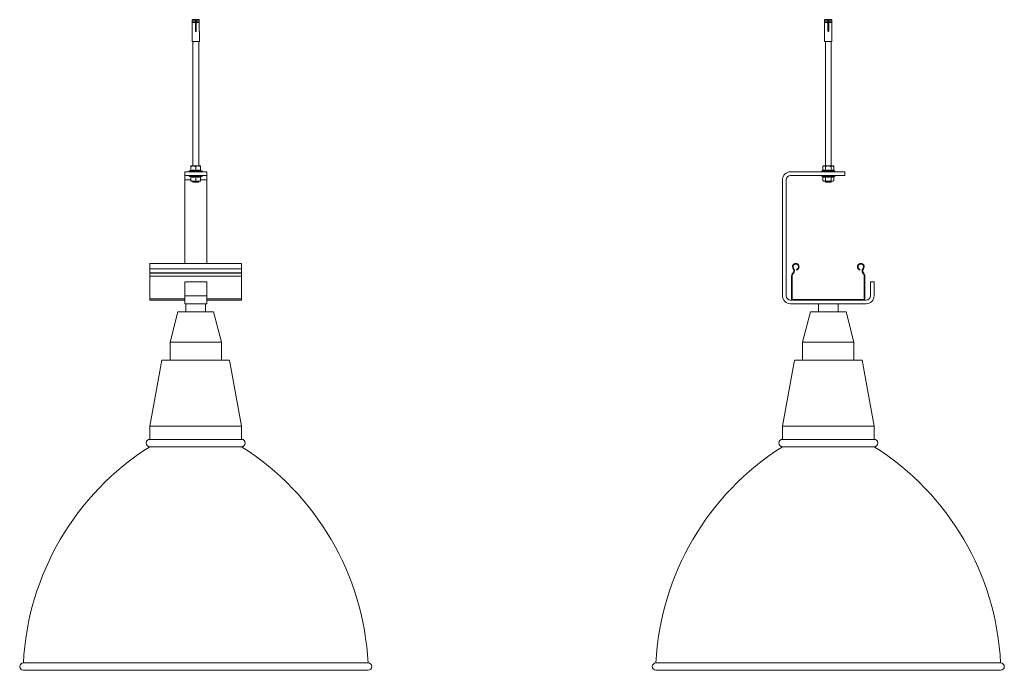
# Model space of a CAD drawing. Header units: millimetres. Extents: x 350 to 1728, y -323 to 1748.
# Tile 3 of 3: x 385 to 1728, y 860 to 1748. Entities that reach past the tile are written whole.
import ezdxf

# ---------------------------------------------------------------- set-up
doc = ezdxf.new("R2010")
doc.units = ezdxf.units.MM

msp = doc.modelspace()

# ---------------------------------------------------------------- linework, layer by layer
at = {"color": 7, "linetype": 'Continuous', "lineweight": 15}
for p, q in [((624.7, 1747.2), (620.2, 1747.2)), ((620.2, 1747.2), (620.2, 1744.7)), ((620.7, 1747.7), (624.7, 1747.7)), ((624.7, 1744.7), (624.7, 1747.2)), ((625.7, 1747.7), (629.6, 1747.7)), ((630.1, 1747.2), (625.7, 1747.2)), ((625.7, 1747.2), (625.7, 1744.7)), ((630.1, 1744.7), (630.1, 1747.2)), ((1487.2, 1747.2), (1482.7, 1747.2)), ((1482.7, 1747.2), (1482.7, 1744.7)), ((1483.2, 1747.7), (1487.2, 1747.7)), ((1487.2, 1744.7), (1487.2, 1747.2)), ((1488.2, 1747.7), (1492.2, 1747.7)), ((1492.7, 1747.2), (1488.2, 1747.2)), ((1488.2, 1747.2), (1488.2, 1744.7)), ((1492.7, 1744.7), (1492.7, 1747.2)), ((620.2, 1744.7), (624.7, 1744.7)), ((620.2, 1743.6), (620.2, 1732.2)), ((624.7, 1743.6), (620.2, 1743.6)), ((624.7, 1744.7), (620.3, 1744.7)), ((620.3, 1743.7), (624.7, 1743.7)), ((620.5, 1744.4), (624.7, 1744.4)), ((620.5, 1743.9), (620.5, 1744.4)), ((620.5, 1743.9), (624.7, 1743.9)), ((624.7, 1744.4), (624.7, 1743.9)), ((624.7, 1732.2), (624.7, 1743.6)), ((624.7, 1733.2), (625.7, 1733.2)), ((625.7, 1744.7), (630.1, 1744.7)), ((630.1, 1744.7), (625.7, 1744.7)), ((625.7, 1744.4), (629.9, 1744.4)), ((625.7, 1743.9), (625.7, 1744.4)), ((625.7, 1743.9), (629.9, 1743.9)), ((625.7, 1743.7), (630.1, 1743.7)), ((630.1, 1743.6), (625.7, 1743.6)), ((625.7, 1743.6), (625.7, 1732.2)), ((629.9, 1744.4), (629.9, 1743.9)), ((630.1, 1732.2), (630.1, 1743.6)), ((1482.7, 1744.7), (1487.2, 1744.7)), ((1482.7, 1743.6), (1482.7, 1732.2)), ((1487.2, 1743.6), (1482.7, 1743.6)), ((1487.2, 1744.7), (1482.8, 1744.7)), ((1482.8, 1743.7), (1487.2, 1743.7)), ((1483, 1744.4), (1487.2, 1744.4)), ((1483, 1743.9), (1483, 1744.4)), ((1483, 1743.9), (1487.2, 1743.9)), ((1487.2, 1744.4), (1487.2, 1743.9)), ((1487.2, 1732.2), (1487.2, 1743.6)), ((1487.2, 1733.2), (1488.2, 1733.2)), ((1488.2, 1744.7), (1492.7, 1744.7)), ((1492.6, 1744.7), (1488.2, 1744.7)), ((1488.2, 1744.4), (1492.4, 1744.4)), ((1488.2, 1743.9), (1488.2, 1744.4)), ((1488.2, 1743.9), (1492.4, 1743.9)), ((1488.2, 1743.7), (1492.6, 1743.7)), ((1492.7, 1743.6), (1488.2, 1743.6)), ((1488.2, 1743.6), (1488.2, 1732.2)), ((1492.4, 1744.4), (1492.4, 1743.9)), ((1492.7, 1732.2), (1492.7, 1743.6)), ((620.2, 1731.7), (620.2, 1717.8)), ((630.2, 1717.8), (630.2, 1731.7)), ((1482.7, 1731.7), (1482.7, 1717.8)), ((1492.7, 1717.8), (1492.7, 1731.7)), ((630.1, 1717.7), (620.3, 1717.7)), ((621.2, 1717.7), (621.2, 1548.2)), ((629.2, 1548.2), (629.2, 1717.7)), ((1487.7, 1717.7), (1482.8, 1717.7)), ((1483.7, 1717.7), (1483.7, 1548.2)), ((1492.6, 1717.7), (1487.7, 1717.7)), ((1491.7, 1548.2), (1491.7, 1717.7)), ((621.9, 1548.2), (618.7, 1548.2)), ((618.7, 1542.1), (618.7, 1547.4)), ((628.4, 1548.2), (621.9, 1548.2)), ((625.2, 1542.1), (625.2, 1547.4)), ((631.7, 1548.2), (628.4, 1548.2)), ((631.7, 1542.1), (631.7, 1547.4)), ((1481.2, 1548.2), (1480.2, 1547.4)), ((1480.2, 1542.1), (1480.2, 1547.4)), ((1482.1, 1548.2), (1481.2, 1548.2)), ((1482.1, 1548.2), (1487.7, 1548.2)), ((1483.9, 1542.1), (1483.9, 1547.4)), ((1493.3, 1548.2), (1487.7, 1548.2)), ((1491.4, 1542.1), (1491.4, 1547.4)), ((1494.2, 1548.2), (1493.3, 1548.2)), ((1495.2, 1547.4), (1494.2, 1548.2)), ((1495.2, 1542.1), (1495.2, 1547.4)), ((610.2, 1540.2), (640.2, 1540.2)), ((610.2, 1535.2), (610.2, 1540.2)), ((610.2, 1535.2), (640.2, 1535.2)), ((610.2, 1529.2), (610.2, 1535.2)), ((618.3, 1542), (616.6, 1541.4)), ((616.6, 1534), (618.3, 1533.3)), ((618.7, 1533.2), (618.7, 1528)), ((625.2, 1533.2), (625.2, 1528)), ((631.7, 1533.2), (631.7, 1528)), ((633.7, 1541.4), (632, 1542)), ((632, 1533.3), (633.7, 1534)), ((640.2, 1535.2), (640.2, 1540.2)), ((640.2, 1535.2), (640.2, 1529.2)), ((1510.2, 1540.2), (1436.2, 1540.2)), ((1436.2, 1535.2), (1510.2, 1535.2)), ((1479.8, 1541.6), (1479.1, 1541.4)), ((1479.1, 1534), (1479.8, 1533.7)), ((1480.2, 1533.2), (1480.2, 1528)), ((1483.9, 1533.2), (1483.9, 1528)), ((1491.4, 1533.2), (1491.4, 1528)), ((1495.2, 1533.2), (1495.2, 1528)), ((1496.2, 1541.4), (1495.6, 1541.6)), ((1495.6, 1533.7), (1496.2, 1534)), ((1510.2, 1535.2), (1510.2, 1540.2)), ((610.2, 1415.2), (610.2, 1529.2)), ((618.7, 1527.2), (621.9, 1527.2)), ((621.2, 1527.2), (621.2, 1526.2)), ((628, 1526.2), (621.2, 1526.2)), ((621.9, 1527.2), (628.4, 1527.2)), ((629.2, 1526.2), (628, 1526.2)), ((628.4, 1527.2), (631.7, 1527.2)), ((629.2, 1526.2), (629.2, 1527.2)), ((640.2, 1415.2), (640.2, 1529.2)), ((1425.2, 1529.2), (1425.2, 1371.2)), ((1430.2, 1371.2), (1430.2, 1529.2)), ((1480.2, 1528), (1481.2, 1527.2)), ((1481.2, 1527.2), (1482.1, 1527.2)), ((1482.1, 1527.2), (1487.7, 1527.2)), ((1483.7, 1527.2), (1483.7, 1526.2)), ((1491.7, 1526.2), (1483.7, 1526.2)), ((1487.7, 1527.2), (1493.3, 1527.2)), ((1491.7, 1526.2), (1491.7, 1527.2)), ((1493.3, 1527.2), (1494.2, 1527.2)), ((1494.2, 1527.2), (1495.2, 1528)), ((687.7, 1415.2), (562.7, 1415.2)), ((562.7, 1415.2), (562.7, 1407.7)), ((687.7, 1415.2), (687.7, 1407.7)), ((562.7, 1407.7), (687.7, 1407.7)), ((562.7, 1407.7), (562.7, 1402.4)), ((562.7, 1402.4), (562.7, 1402)), ((562.7, 1402.4), (687.7, 1402.4)), ((562.7, 1402), (562.7, 1397.9)), ((562.7, 1402), (687.7, 1402)), ((562.7, 1397.9), (562.7, 1367.1)), ((562.7, 1397.9), (687.7, 1397.9)), ((687.7, 1407.7), (687.7, 1402.4)), ((687.7, 1402.4), (687.7, 1402)), ((687.7, 1402), (687.7, 1397.9)), ((687.7, 1397.9), (687.7, 1367.1)), ((1438.6, 1397.9), (1437.7, 1397.9)), ((1437.7, 1367.1), (1437.7, 1397.9)), ((1438.6, 1367.1), (1438.6, 1397.9)), ((1439.3, 1402), (1439.7, 1402.4)), ((1439.3, 1402), (1440, 1401.4)), ((1440.3, 1401.8), (1439.7, 1402.4)), ((1440.6, 1408.3), (1439.9, 1407.7)), ((1440, 1401.4), (1440.3, 1401.8)), ((1444.3, 1407.1), (1444.5, 1406.2)), ((1530.8, 1406.2), (1531.1, 1407.1)), ((1534.8, 1408.3), (1535.5, 1407.7)), ((1535.7, 1402.4), (1535, 1401.8)), ((1535, 1401.8), (1535.4, 1401.4)), ((1535.4, 1401.4), (1536, 1402)), ((1535.7, 1402.4), (1536, 1402)), ((1537.7, 1397.9), (1536.8, 1397.9)), ((1536.8, 1397.9), (1536.8, 1367.1)), ((1537.7, 1397.9), (1537.7, 1367.1)), ((610.2, 1390.2), (640.2, 1390.2)), ((610.2, 1371.2), (610.2, 1390.2)), ((640.2, 1371.2), (640.2, 1390.2)), ((1550.2, 1390.2), (1545.2, 1390.2)), ((1545.2, 1390.2), (1545.2, 1371.2)), ((1550.2, 1371.2), (1550.2, 1390.2)), ((610.2, 1371.2), (640.2, 1371.2)), ((610.2, 1360.2), (610.2, 1371.2)), ((640.2, 1371.2), (640.2, 1360.2)), ((562.7, 1367.1), (562.7, 1365.2)), ((562.7, 1365.2), (610.2, 1365.2)), ((640.2, 1360.2), (610.2, 1360.2)), ((611.7, 1360.2), (611.7, 1349.2)), ((638.7, 1349.2), (638.7, 1360.2)), ((640.2, 1365.2), (687.7, 1365.2)), ((687.7, 1367.1), (687.7, 1365.2)), ((1439.6, 1365.2), (1436.2, 1365.2)), ((1436.2, 1360.2), (1539.2, 1360.2)), ((1437.7, 1367.1), (1438.6, 1367.1)), ((1439.6, 1366.1), (1439.6, 1365.2)), ((1535.8, 1366.1), (1439.6, 1366.1)), ((1535.8, 1365.2), (1439.6, 1365.2)), ((1474.2, 1360.2), (1474.2, 1349.2)), ((1501.2, 1349.2), (1501.2, 1360.2)), ((1535.8, 1365.2), (1535.8, 1366.1)), ((1539.2, 1365.2), (1535.8, 1365.2)), ((1536.8, 1367.1), (1537.7, 1367.1)), ((600.9, 1349.2), (590.2, 1307.9)), ((600.9, 1349.2), (649.5, 1349.2)), ((660.2, 1307.9), (649.5, 1349.2)), ((1463.4, 1349.2), (1452.7, 1307.9)), ((1463.4, 1349.2), (1512, 1349.2)), ((1522.7, 1307.9), (1512, 1349.2)), ((590.2, 1307.9), (590.2, 1283.4)), ((590.2, 1307.9), (660.2, 1307.9)), ((660.2, 1283.4), (660.2, 1307.9)), ((1452.7, 1307.9), (1452.7, 1283.4)), ((1452.7, 1307.9), (1522.7, 1307.9)), ((1522.7, 1283.4), (1522.7, 1307.9)), ((579, 1283.4), (562.7, 1193.2)), ((579, 1283.4), (671.4, 1283.4)), ((687.7, 1193.2), (671.4, 1283.4)), ((1441.5, 1283.4), (1425.2, 1193.2)), ((1441.5, 1283.4), (1533.9, 1283.4)), ((1550.2, 1193.2), (1533.9, 1283.4)), ((562.7, 1193.2), (562.7, 1175.2)), ((562.7, 1193.2), (687.7, 1193.2)), ((687.7, 1175.2), (687.7, 1193.2)), ((1425.2, 1193.2), (1425.2, 1175.2)), ((1425.2, 1193.2), (1550.2, 1193.2)), ((1550.2, 1175.2), (1550.2, 1193.2)), ((562.7, 1175.2), (687.7, 1175.2)), ((1425.2, 1175.2), (1550.2, 1175.2)), ((562.7, 1165.2), (687.7, 1165.2)), ((1425.2, 1165.2), (1550.2, 1165.2)), ((390.2, 870.2), (860.2, 870.2)), ((390.2, 860.2), (860.2, 860.2)), ((1252.7, 870.2), (1722.7, 870.2)), ((1252.7, 860.2), (1722.7, 860.2))]:
    msp.add_line(p, q, dxfattribs=at)
at = {"color": 8, "linetype": 'Continuous', "lineweight": 15}
for p, q in [((625.7, 1732.9), (624.7, 1732.9)), ((1488.2, 1732.9), (1487.2, 1732.9)), ((620.2, 1717.8), (630.2, 1717.8)), ((1482.7, 1717.8), (1487.7, 1717.8)), ((1487.7, 1717.8), (1492.7, 1717.8)), ((616.6, 1541.4), (633.7, 1541.4)), ((633.7, 1534), (616.6, 1534)), ((1479.1, 1541.4), (1480.3, 1541.4)), ((1496.2, 1534), (1479.1, 1534)), ((1480.3, 1541.4), (1496.2, 1541.4)), ((618.7, 1529.2), (610.2, 1529.2)), ((640.2, 1529.2), (631.7, 1529.2)), ((562.7, 1367.1), (610.2, 1367.1)), ((640.2, 1367.1), (687.7, 1367.1))]:
    msp.add_line(p, q, dxfattribs=at)
at = {"color": 7, "linetype": 'Continuous', "lineweight": 15}
for centre, radius, start, end in [((620.3, 1717.8), 0.1, 180, 270), ((630.1, 1717.8), 0.1, 270, 0), ((1482.8, 1717.8), 0.1, 180, 270), ((1492.6, 1717.8), 0.1, 270, 0), ((616.8, 1540.8), 0.619, 110, 270), ((616.8, 1534.5), 0.619, 90, 250), ((618.2, 1542.4), 0.48, 287.7103, 0), ((618.2, 1532.9), 0.48, 0, 71.811), ((632.1, 1542.4), 0.48, 180, 251.811), ((632.1, 1532.9), 0.48, 107.7103, 180), ((633.5, 1540.8), 0.619, 270, 70), ((633.5, 1534.5), 0.619, 290, 90), ((1436.2, 1529.2), 11, 90, 180), ((1436.2, 1529.2), 6, 90, 180), ((1479.4, 1540.8), 0.619, 110, 270), ((1479.4, 1534.5), 0.619, 90, 250), ((1496, 1540.8), 0.619, 270, 70), ((1496, 1534.5), 0.619, 290, 90), ((1443.4, 1410.6), 4.55, 285, 219.6825), ((1443.4, 1410.6), 3.65, 285, 219.6825), ((1532, 1410.6), 4.55, 320.3175, 255), ((1532, 1410.6), 3.65, 320.3175, 255), ((1443.7, 1397.9), 6, 136.4642, 180), ((1443.7, 1397.9), 5.1, 136.4642, 180), ((1436.8, 1405.1), 4, 316.4642, 39.6825), ((1436.8, 1405.1), 4.9, 316.4642, 39.6825), ((1538.6, 1405.1), 4.9, 140.3175, 223.5358), ((1538.6, 1405.1), 4, 140.3175, 223.5358), ((1531.7, 1397.9), 5.1, 0, 43.5358), ((1531.7, 1397.9), 6, 0, 43.5358), ((1436.2, 1371.2), 11, 180, 270), ((1436.2, 1371.2), 6, 180, 270), ((1539.2, 1371.2), 6, 270, 0), ((1539.2, 1371.2), 11, 270, 0), ((1439.6, 1367.1), 1.9, 180, 270), ((1439.6, 1367.1), 1, 180, 270), ((1535.8, 1367.1), 1, 270, 0), ((1535.8, 1367.1), 1.9, 270, 0), ((562.7, 1170.2), 5, 90, 270), ((687.7, 1170.2), 5, 270, 90), ((1425.2, 1170.2), 5, 90, 270), ((1550.2, 1170.2), 5, 270, 90), ((761.3, 851.1), 371.6, 122.3092, 177.0573), ((489, 851.1), 371.6, 2.9427, 57.6908), ((1623.8, 851.1), 371.6, 122.3092, 177.0573), ((1351.6, 851.1), 371.6, 2.9427, 57.6908), ((390.2, 865.2), 5, 90, 270), ((860.2, 865.2), 5, 270, 90), ((1252.7, 865.2), 5, 90, 270), ((1722.7, 865.2), 5, 270, 90)]:
    msp.add_arc(centre, radius, start, end, dxfattribs=at)
for points, knots in [([(620.2, 1747.2), (620.2, 1747.2), (620.2, 1747.3), (620.3, 1747.5), (620.4, 1747.6), (620.6, 1747.6), (620.7, 1747.7), (620.7, 1747.7)], [0, 0, 0, 0, 0.2132623, 0.4265022, 0.6401952, 0.8549246, 1, 1, 1, 1]), ([(624.7, 1747.7), (624.7, 1747.7), (624.7, 1747.6), (624.7, 1747.6), (624.7, 1747.4), (624.7, 1747.3), (624.7, 1747.2), (624.7, 1747.2)], [0, 0, 0, 0, 0.216242, 0.432518, 0.648092, 0.862491, 1, 1, 1, 1]), ([(625.7, 1747.2), (625.7, 1747.2), (625.7, 1747.3), (625.7, 1747.5), (625.7, 1747.6), (625.7, 1747.6), (625.7, 1747.7), (625.7, 1747.7)], [0, 0, 0, 0, 0.213263, 0.426503, 0.640197, 0.854928, 1, 1, 1, 1]), ([(629.6, 1747.7), (629.7, 1747.7), (629.8, 1747.6), (630, 1747.6), (630.1, 1747.4), (630.1, 1747.3), (630.1, 1747.2), (630.1, 1747.2)], [0, 0, 0, 0, 0.216243, 0.432518, 0.648093, 0.862491, 1, 1, 1, 1]), ([(1482.7, 1747.2), (1482.7, 1747.2), (1482.7, 1747.3), (1482.8, 1747.5), (1482.9, 1747.6), (1483.1, 1747.6), (1483.2, 1747.7), (1483.2, 1747.7)], [0, 0, 0, 0, 0.2132621, 0.4265035, 0.6401932, 0.8549235, 1, 1, 1, 1]), ([(1487.2, 1747.7), (1487.2, 1747.7), (1487.2, 1747.6), (1487.2, 1747.6), (1487.2, 1747.4), (1487.2, 1747.3), (1487.2, 1747.2), (1487.2, 1747.2)], [0, 0, 0, 0, 0.216243, 0.432518, 0.648093, 0.862491, 1, 1, 1, 1]), ([(1488.2, 1747.2), (1488.2, 1747.2), (1488.2, 1747.3), (1488.2, 1747.5), (1488.2, 1747.6), (1488.2, 1747.6), (1488.2, 1747.7), (1488.2, 1747.7)], [0, 0, 0, 0, 0.2132623, 0.4265022, 0.6401952, 0.8549246, 1, 1, 1, 1]), ([(1492.2, 1747.7), (1492.2, 1747.7), (1492.3, 1747.6), (1492.5, 1747.6), (1492.6, 1747.4), (1492.7, 1747.3), (1492.7, 1747.2), (1492.7, 1747.2)], [0, 0, 0, 0, 0.216242, 0.432518, 0.648092, 0.862491, 1, 1, 1, 1]), ([(620.3, 1744.7), (620.3, 1744.7), (620.2, 1744.7), (620.2, 1744.7), (620.2, 1744.7), (620.2, 1744.7), (620.2, 1744.7)], [0, 0, 0, 0, 0.25013, 0.500328, 0.749616, 1, 1, 1, 1]), ([(620.2, 1743.6), (620.2, 1743.6), (620.2, 1743.6), (620.2, 1743.6), (620.2, 1743.7), (620.3, 1743.7), (620.3, 1743.7)], [0, 0, 0, 0, 0.247599, 0.495123, 0.743142, 1, 1, 1, 1]), ([(620.2, 1732.2), (620.2, 1732.1), (620.2, 1732), (620.2, 1731.8), (620.2, 1731.7), (620.2, 1731.7), (620.2, 1731.7), (620.2, 1731.7)], [0, 0, 0, 0, 0.214119, 0.428197, 0.642942, 0.858142, 1, 1, 1, 1]), ([(620.5, 1744.4), (620.5, 1744.4), (620.5, 1744.5), (620.4, 1744.5), (620.4, 1744.6), (620.3, 1744.6), (620.3, 1744.6), (620.3, 1744.7)], [0, 0, 0, 0, 0.179435, 0.331995, 0.580498, 0.828977, 1, 1, 1, 1]), ([(620.3, 1743.7), (620.3, 1743.7), (620.3, 1743.7), (620.4, 1743.7), (620.4, 1743.7), (620.4, 1743.8), (620.5, 1743.9), (620.5, 1743.9), (620.5, 1743.9)], [0, 0, 0, 0, 0.009903, 0.260601, 0.510938, 0.668423, 0.91544, 1, 1, 1, 1]), ([(624.7, 1744.7), (624.7, 1744.7), (624.7, 1744.7), (624.7, 1744.7), (624.7, 1744.7), (624.7, 1744.7), (624.7, 1744.7)], [0, 0, 0, 0, 0.247416, 0.494974, 0.74303, 1, 1, 1, 1]), ([(624.7, 1744.7), (624.7, 1744.6), (624.7, 1744.6), (624.7, 1744.6), (624.7, 1744.6), (624.7, 1744.5), (624.7, 1744.4), (624.7, 1744.4), (624.7, 1744.4)], [0, 0, 0, 0, 0.055865, 0.214562, 0.463538, 0.712582, 0.960687, 1, 1, 1, 1]), ([(624.7, 1743.9), (624.7, 1743.9), (624.7, 1743.8), (624.7, 1743.8), (624.7, 1743.7), (624.7, 1743.7), (624.7, 1743.7), (624.7, 1743.7)], [0, 0, 0, 0, 0.137938, 0.384679, 0.631921, 0.785933, 1, 1, 1, 1]), ([(624.7, 1743.7), (624.7, 1743.7), (624.7, 1743.7), (624.7, 1743.6), (624.7, 1743.6), (624.7, 1743.6), (624.7, 1743.6)], [0, 0, 0, 0, 0.250126, 0.50033, 0.749619, 1, 1, 1, 1]), ([(625.7, 1732.2), (625.7, 1732.1), (625.6, 1732), (625.6, 1731.8), (625.4, 1731.7), (625.3, 1731.7), (625.1, 1731.7), (624.9, 1731.7), (624.8, 1731.8), (624.7, 1731.9), (624.7, 1732.1), (624.7, 1732.1), (624.7, 1732.2)], [0, 0, 0, 0, 0.107012, 0.214003, 0.321328, 0.428883, 0.536068, 0.642875, 0.749873, 0.857331, 0.964821, 1, 1, 1, 1]), ([(625.7, 1744.7), (625.7, 1744.7), (625.7, 1744.7), (625.7, 1744.7), (625.7, 1744.7), (625.7, 1744.7), (625.7, 1744.7)], [0, 0, 0, 0, 0.250126, 0.50033, 0.749619, 1, 1, 1, 1]), ([(625.7, 1744.4), (625.7, 1744.4), (625.7, 1744.5), (625.7, 1744.5), (625.7, 1744.6), (625.7, 1744.6), (625.7, 1744.6), (625.7, 1744.7)], [0, 0, 0, 0, 0.137934, 0.38475, 0.631983, 0.78594, 1, 1, 1, 1]), ([(625.7, 1743.7), (625.7, 1743.7), (625.7, 1743.7), (625.7, 1743.7), (625.7, 1743.7), (625.7, 1743.8), (625.7, 1743.9), (625.7, 1743.9), (625.7, 1743.9)], [0, 0, 0, 0, 0.0558672, 0.2145682, 0.4636074, 0.7126592, 0.9606854, 1, 1, 1, 1]), ([(625.7, 1743.6), (625.7, 1743.6), (625.7, 1743.6), (625.7, 1743.6), (625.7, 1743.7), (625.7, 1743.7), (625.7, 1743.7)], [0, 0, 0, 0, 0.2476, 0.495125, 0.743148, 1, 1, 1, 1]), ([(630.1, 1744.7), (630.1, 1744.6), (630, 1744.6), (630, 1744.6), (629.9, 1744.6), (629.9, 1744.5), (629.9, 1744.4), (629.9, 1744.4), (629.9, 1744.4)], [0, 0, 0, 0, 0.055863, 0.214565, 0.463537, 0.712583, 0.960686, 1, 1, 1, 1]), ([(629.9, 1743.9), (629.9, 1743.9), (629.9, 1743.8), (629.9, 1743.8), (629.9, 1743.7), (630, 1743.7), (630, 1743.7), (630.1, 1743.7)], [0, 0, 0, 0, 0.137939, 0.384678, 0.631921, 0.78593, 1, 1, 1, 1]), ([(630.1, 1744.7), (630.1, 1744.7), (630.1, 1744.7), (630.1, 1744.7), (630.1, 1744.7), (630.1, 1744.7), (630.1, 1744.7)], [0, 0, 0, 0, 0.247415, 0.494972, 0.743025, 1, 1, 1, 1]), ([(630.1, 1743.7), (630.1, 1743.7), (630.1, 1743.7), (630.1, 1743.6), (630.1, 1743.6), (630.1, 1743.6), (630.1, 1743.6)], [0, 0, 0, 0, 0.25013, 0.500328, 0.749616, 1, 1, 1, 1]), ([(630.2, 1731.7), (630.2, 1731.7), (630.2, 1731.7), (630.2, 1731.7), (630.2, 1731.8), (630.1, 1731.9), (630.1, 1732.1), (630.1, 1732.1), (630.1, 1732.2)], [0, 0, 0, 0, 0.0725414, 0.2860642, 0.4999655, 0.7147867, 0.9296736, 1, 1, 1, 1]), ([(1482.8, 1744.7), (1482.8, 1744.7), (1482.8, 1744.7), (1482.7, 1744.7), (1482.7, 1744.7), (1482.7, 1744.7), (1482.7, 1744.7)], [0, 0, 0, 0, 0.25013, 0.500318, 0.749611, 1, 1, 1, 1]), ([(1482.7, 1743.6), (1482.7, 1743.6), (1482.7, 1743.6), (1482.7, 1743.6), (1482.8, 1743.7), (1482.8, 1743.7), (1482.8, 1743.7)], [0, 0, 0, 0, 0.2476, 0.495125, 0.743148, 1, 1, 1, 1]), ([(1482.7, 1732.2), (1482.7, 1732.1), (1482.7, 1732), (1482.7, 1731.9), (1482.7, 1731.8), (1482.7, 1731.7), (1482.7, 1731.7), (1482.7, 1731.7)], [0, 0, 0, 0, 0.144336, 0.357896, 0.572187, 0.787221, 1, 1, 1, 1]), ([(1483, 1744.4), (1483, 1744.4), (1483, 1744.5), (1483, 1744.5), (1482.9, 1744.6), (1482.9, 1744.6), (1482.8, 1744.6), (1482.8, 1744.7)], [0, 0, 0, 0, 0.179435, 0.331992, 0.580498, 0.828977, 1, 1, 1, 1]), ([(1482.8, 1743.7), (1482.8, 1743.7), (1482.8, 1743.7), (1482.9, 1743.7), (1482.9, 1743.7), (1483, 1743.8), (1483, 1743.9), (1483, 1743.9), (1483, 1743.9)], [0, 0, 0, 0, 0.009908, 0.260608, 0.510942, 0.668427, 0.91544, 1, 1, 1, 1]), ([(1487.2, 1744.7), (1487.2, 1744.7), (1487.2, 1744.7), (1487.2, 1744.7), (1487.2, 1744.7), (1487.2, 1744.7), (1487.2, 1744.7)], [0, 0, 0, 0, 0.247415, 0.494972, 0.743025, 1, 1, 1, 1]), ([(1487.2, 1744.7), (1487.2, 1744.7), (1487.2, 1744.6), (1487.2, 1744.6), (1487.2, 1744.6), (1487.2, 1744.5), (1487.2, 1744.5), (1487.2, 1744.4), (1487.2, 1744.4)], [0, 0, 0, 0, 0.0098833, 0.2606055, 0.5108727, 0.6683514, 0.9154433, 1, 1, 1, 1]), ([(1487.2, 1743.9), (1487.2, 1743.9), (1487.2, 1743.8), (1487.2, 1743.8), (1487.2, 1743.7), (1487.2, 1743.7), (1487.2, 1743.7), (1487.2, 1743.7)], [0, 0, 0, 0, 0.179445, 0.33193, 0.580447, 0.828939, 1, 1, 1, 1]), ([(1487.2, 1743.7), (1487.2, 1743.7), (1487.2, 1743.7), (1487.2, 1743.6), (1487.2, 1743.6), (1487.2, 1743.6), (1487.2, 1743.6)], [0, 0, 0, 0, 0.25013, 0.500328, 0.749616, 1, 1, 1, 1]), ([(1488.2, 1732.2), (1488.2, 1732.1), (1488.2, 1732), (1488.1, 1731.8), (1488, 1731.7), (1487.8, 1731.7), (1487.6, 1731.7), (1487.5, 1731.7), (1487.3, 1731.8), (1487.2, 1731.9), (1487.2, 1732.1), (1487.2, 1732.1), (1487.2, 1732.2)], [0, 0, 0, 0, 0.107012, 0.214004, 0.321329, 0.428882, 0.536068, 0.642874, 0.749873, 0.857331, 0.964821, 1, 1, 1, 1]), ([(1488.2, 1744.7), (1488.2, 1744.7), (1488.2, 1744.7), (1488.2, 1744.7), (1488.2, 1744.7), (1488.2, 1744.7), (1488.2, 1744.7)], [0, 0, 0, 0, 0.25013, 0.500328, 0.749616, 1, 1, 1, 1]), ([(1488.2, 1744.4), (1488.2, 1744.4), (1488.2, 1744.5), (1488.2, 1744.5), (1488.2, 1744.6), (1488.2, 1744.6), (1488.2, 1744.6), (1488.2, 1744.7)], [0, 0, 0, 0, 0.179435, 0.331995, 0.580498, 0.828977, 1, 1, 1, 1]), ([(1488.2, 1743.7), (1488.2, 1743.7), (1488.2, 1743.7), (1488.2, 1743.7), (1488.2, 1743.7), (1488.2, 1743.8), (1488.2, 1743.9), (1488.2, 1743.9), (1488.2, 1743.9)], [0, 0, 0, 0, 0.009903, 0.260601, 0.510938, 0.668423, 0.91544, 1, 1, 1, 1]), ([(1488.2, 1743.6), (1488.2, 1743.6), (1488.2, 1743.6), (1488.2, 1743.6), (1488.2, 1743.7), (1488.2, 1743.7), (1488.2, 1743.7)], [0, 0, 0, 0, 0.247599, 0.495123, 0.743142, 1, 1, 1, 1]), ([(1492.6, 1744.7), (1492.6, 1744.6), (1492.6, 1744.6), (1492.5, 1744.6), (1492.4, 1744.6), (1492.4, 1744.5), (1492.4, 1744.4), (1492.4, 1744.4), (1492.4, 1744.4)], [0, 0, 0, 0, 0.055865, 0.214562, 0.463538, 0.712582, 0.960687, 1, 1, 1, 1]), ([(1492.4, 1743.9), (1492.4, 1743.9), (1492.4, 1743.8), (1492.4, 1743.8), (1492.5, 1743.7), (1492.5, 1743.7), (1492.6, 1743.7), (1492.6, 1743.7)], [0, 0, 0, 0, 0.137938, 0.384679, 0.631921, 0.785933, 1, 1, 1, 1]), ([(1492.7, 1744.7), (1492.7, 1744.7), (1492.7, 1744.7), (1492.6, 1744.7), (1492.6, 1744.7), (1492.6, 1744.7), (1492.6, 1744.7)], [0, 0, 0, 0, 0.247416, 0.494974, 0.74303, 1, 1, 1, 1]), ([(1492.6, 1743.7), (1492.6, 1743.7), (1492.6, 1743.7), (1492.6, 1743.6), (1492.7, 1743.6), (1492.7, 1743.6), (1492.7, 1743.6)], [0, 0, 0, 0, 0.250126, 0.50033, 0.749619, 1, 1, 1, 1]), ([(1492.7, 1732.2), (1492.7, 1732.1), (1492.7, 1732), (1492.7, 1731.8), (1492.7, 1731.7), (1492.7, 1731.7), (1492.7, 1731.7), (1492.7, 1731.7), (1492.7, 1731.8), (1492.7, 1731.9), (1492.7, 1732.1), (1492.7, 1732.1), (1492.7, 1732.2)], [0, 0, 0, 0, 0.107012, 0.214003, 0.321328, 0.428883, 0.536068, 0.642875, 0.749873, 0.857331, 0.964821, 1, 1, 1, 1]), ([(621.9, 1548.2), (621.1, 1548.1), (619.9, 1547.9), (618.9, 1547.5), (618.7, 1547.4)], [0, 0, 0, 0, 0.769007, 1, 1, 1, 1]), ([(618.7, 1547.4), (618.7, 1547.5), (618.7, 1547.9), (618.7, 1548.1), (618.7, 1548.2), (618.7, 1548.2)], [0, 0, 0, 0, 0.4347944, 0.8798478, 1, 1, 1, 1]), ([(625.2, 1547.4), (624.7, 1547.5), (623.8, 1547.9), (622.7, 1548.1), (622.1, 1548.2), (621.9, 1548.2)], [0, 0, 0, 0, 0.4347937, 0.8798473, 1, 1, 1, 1]), ([(628.4, 1548.2), (628.3, 1548.2), (627.2, 1548.1), (626.1, 1547.8), (625.2, 1547.4), (625.2, 1547.4)], [0, 0, 0, 0, 0.127944, 0.927355, 1, 1, 1, 1]), ([(631.7, 1547.4), (631.4, 1547.5), (630.4, 1547.9), (629.2, 1548.1), (628.4, 1548.2)], [0, 0, 0, 0, 0.263898, 1, 1, 1, 1]), ([(631.7, 1548.2), (631.7, 1548.1), (631.7, 1547.9), (631.7, 1547.5), (631.7, 1547.4)], [0, 0, 0, 0, 0.769007, 1, 1, 1, 1]), ([(1480.2, 1547.4), (1480.3, 1547.5), (1480.9, 1547.9), (1481.6, 1548.1), (1482.1, 1548.2)], [0, 0, 0, 0, 0.263898, 1, 1, 1, 1]), ([(1482.1, 1548.2), (1482.1, 1548.2), (1482.7, 1548.1), (1483.4, 1547.8), (1483.9, 1547.4), (1483.9, 1547.4)], [0, 0, 0, 0, 0.127944, 0.9273557, 1, 1, 1, 1]), ([(1487.7, 1548.2), (1486.7, 1548.1), (1485.4, 1547.9), (1484.2, 1547.5), (1483.9, 1547.4)], [0, 0, 0, 0, 0.7690071, 1, 1, 1, 1]), ([(1491.4, 1547.4), (1490.9, 1547.5), (1489.8, 1547.9), (1488.6, 1548.1), (1487.8, 1548.2), (1487.7, 1548.2)], [0, 0, 0, 0, 0.4347944, 0.8798478, 1, 1, 1, 1]), ([(1493.3, 1548.2), (1492.8, 1548.1), (1492.2, 1547.9), (1491.6, 1547.5), (1491.4, 1547.4)], [0, 0, 0, 0, 0.769007, 1, 1, 1, 1]), ([(1495.2, 1547.4), (1494.9, 1547.5), (1494.4, 1547.9), (1493.8, 1548.1), (1493.4, 1548.2), (1493.3, 1548.2)], [0, 0, 0, 0, 0.4347937, 0.8798473, 1, 1, 1, 1]), ([(618.3, 1541.6), (618.3, 1541.6), (618.4, 1541.6), (618.5, 1541.7), (618.6, 1541.8), (618.7, 1541.9), (618.7, 1542), (618.7, 1542.1)], [0, 0, 0, 0, 0.006855, 0.267587, 0.528634, 0.763825, 1, 1, 1, 1]), ([(625.2, 1541.6), (624.9, 1541.6), (623.5, 1541.9), (621.2, 1542.1), (619.2, 1541.8), (618.3, 1541.6)], [0, 0, 0, 0, 0.120964, 0.606826, 1, 1, 1, 1]), ([(618.3, 1533.7), (618.6, 1533.7), (620, 1533.4), (622.3, 1533.2), (624.3, 1533.6), (625.2, 1533.7)], [0, 0, 0, 0, 0.120964, 0.606826, 1, 1, 1, 1]), ([(618.3, 1533.7), (618.3, 1533.7), (618.4, 1533.7), (618.5, 1533.6), (618.6, 1533.5), (618.7, 1533.4), (618.7, 1533.3), (618.7, 1533.2)], [0, 0, 0, 0, 0.006851, 0.267585, 0.528633, 0.763835, 1, 1, 1, 1]), ([(618.7, 1542.1), (619.7, 1542.3), (621.9, 1542.6), (624.1, 1542.3), (625.2, 1542.1)], [0, 0, 0, 0, 0.49217, 1, 1, 1, 1]), ([(625.2, 1533.2), (624.1, 1533.1), (621.9, 1532.7), (619.8, 1533), (618.7, 1533.2)], [0, 0, 0, 0, 0.4921704, 1, 1, 1, 1]), ([(625.2, 1542.1), (626.2, 1542.3), (628.4, 1542.6), (630.6, 1542.3), (631.7, 1542.1)], [0, 0, 0, 0, 0.49217, 1, 1, 1, 1]), ([(625.2, 1541.6), (625.2, 1541.6), (625.2, 1541.6), (625.2, 1541.7), (625.2, 1541.8), (625.2, 1541.9), (625.2, 1542), (625.2, 1542.1)], [0, 0, 0, 0, 0.0068546, 0.2675875, 0.5286355, 0.763824, 1, 1, 1, 1]), ([(632, 1541.6), (631.7, 1541.6), (630.4, 1541.9), (628, 1542.1), (626.1, 1541.8), (625.2, 1541.6)], [0, 0, 0, 0, 0.120964, 0.606826, 1, 1, 1, 1]), ([(625.2, 1533.7), (625.4, 1533.7), (626.8, 1533.4), (629.1, 1533.2), (631.1, 1533.6), (632, 1533.7)], [0, 0, 0, 0, 0.120964, 0.606826, 1, 1, 1, 1]), ([(625.2, 1533.7), (625.2, 1533.7), (625.2, 1533.7), (625.2, 1533.6), (625.2, 1533.5), (625.2, 1533.4), (625.2, 1533.3), (625.2, 1533.2)], [0, 0, 0, 0, 0.006851, 0.267585, 0.528634, 0.763834, 1, 1, 1, 1]), ([(631.7, 1533.2), (630.6, 1533.1), (628.4, 1532.7), (626.3, 1533), (625.2, 1533.2)], [0, 0, 0, 0, 0.49217, 1, 1, 1, 1]), ([(632, 1541.6), (632, 1541.6), (632, 1541.6), (631.9, 1541.7), (631.8, 1541.8), (631.7, 1541.9), (631.7, 1542), (631.7, 1542.1)], [0, 0, 0, 0, 0.006855, 0.267587, 0.528634, 0.763825, 1, 1, 1, 1]), ([(632, 1533.7), (632, 1533.7), (632, 1533.7), (631.9, 1533.6), (631.8, 1533.5), (631.7, 1533.4), (631.7, 1533.3), (631.7, 1533.2)], [0, 0, 0, 0, 0.006851, 0.267585, 0.528633, 0.763835, 1, 1, 1, 1]), ([(1480.2, 1542.1), (1480.2, 1542), (1480.2, 1541.9), (1480.1, 1541.8), (1480, 1541.7), (1479.8, 1541.6), (1479.8, 1541.6), (1479.8, 1541.6)], [0, 0, 0, 0, 0.236175, 0.471366, 0.732413, 0.993145, 1, 1, 1, 1]), ([(1483.7, 1541.6), (1483.6, 1541.6), (1482.8, 1541.9), (1481.5, 1542.1), (1480.3, 1541.8), (1479.8, 1541.6)], [0, 0, 0, 0, 0.120964, 0.606826, 1, 1, 1, 1]), ([(1479.8, 1533.7), (1479.9, 1533.7), (1480.8, 1533.4), (1482.1, 1533.2), (1483.2, 1533.6), (1483.7, 1533.7)], [0, 0, 0, 0, 0.120964, 0.606826, 1, 1, 1, 1]), ([(1480.2, 1533.2), (1480.2, 1533.3), (1480.2, 1533.4), (1480.1, 1533.5), (1480, 1533.6), (1479.8, 1533.7), (1479.8, 1533.7), (1479.8, 1533.7)], [0, 0, 0, 0, 0.236166, 0.471367, 0.732416, 0.993149, 1, 1, 1, 1]), ([(1480.2, 1542.1), (1480.8, 1542.3), (1482, 1542.6), (1483.3, 1542.3), (1483.9, 1542.1)], [0, 0, 0, 0, 0.4921705, 1, 1, 1, 1]), ([(1483.9, 1533.2), (1483.3, 1533.1), (1482.1, 1532.7), (1480.8, 1533), (1480.2, 1533.2)], [0, 0, 0, 0, 0.49217, 1, 1, 1, 1]), ([(1483.9, 1542.1), (1483.9, 1542), (1483.9, 1541.9), (1483.9, 1541.8), (1483.8, 1541.7), (1483.8, 1541.6), (1483.7, 1541.6), (1483.7, 1541.6)], [0, 0, 0, 0, 0.236175, 0.471365, 0.732413, 0.993145, 1, 1, 1, 1]), ([(1491.6, 1541.6), (1491.3, 1541.6), (1489.7, 1541.9), (1487.1, 1542.1), (1484.8, 1541.8), (1483.7, 1541.6)], [0, 0, 0, 0, 0.120964, 0.606826, 1, 1, 1, 1]), ([(1483.7, 1533.7), (1484.1, 1533.7), (1485.6, 1533.4), (1488.3, 1533.2), (1490.6, 1533.6), (1491.6, 1533.7)], [0, 0, 0, 0, 0.120964, 0.606826, 1, 1, 1, 1]), ([(1483.9, 1533.2), (1483.9, 1533.3), (1483.9, 1533.4), (1483.9, 1533.5), (1483.8, 1533.6), (1483.8, 1533.7), (1483.7, 1533.7), (1483.7, 1533.7)], [0, 0, 0, 0, 0.2361657, 0.4713664, 0.7324151, 0.993149, 1, 1, 1, 1]), ([(1483.9, 1542.1), (1485.2, 1542.3), (1487.7, 1542.6), (1490.2, 1542.3), (1491.4, 1542.1)], [0, 0, 0, 0, 0.492171, 1, 1, 1, 1]), ([(1491.4, 1533.2), (1490.2, 1533.1), (1487.7, 1532.7), (1485.2, 1533), (1483.9, 1533.2)], [0, 0, 0, 0, 0.49217, 1, 1, 1, 1]), ([(1491.4, 1542.1), (1492.1, 1542.3), (1493.3, 1542.6), (1494.6, 1542.3), (1495.2, 1542.1)], [0, 0, 0, 0, 0.49217, 1, 1, 1, 1]), ([(1491.6, 1541.6), (1491.6, 1541.6), (1491.6, 1541.6), (1491.6, 1541.7), (1491.5, 1541.8), (1491.4, 1541.9), (1491.4, 1542), (1491.4, 1542.1)], [0, 0, 0, 0, 0.006855, 0.267587, 0.528634, 0.763825, 1, 1, 1, 1]), ([(1491.6, 1533.7), (1491.6, 1533.7), (1491.6, 1533.7), (1491.6, 1533.6), (1491.5, 1533.5), (1491.4, 1533.4), (1491.4, 1533.3), (1491.4, 1533.2)], [0, 0, 0, 0, 0.006851, 0.267585, 0.528633, 0.763835, 1, 1, 1, 1]), ([(1495.2, 1533.2), (1494.6, 1533.1), (1493.3, 1532.7), (1492.1, 1533), (1491.4, 1533.2)], [0, 0, 0, 0, 0.4921704, 1, 1, 1, 1]), ([(1495.6, 1541.6), (1495.4, 1541.6), (1494.6, 1541.9), (1493.3, 1542.1), (1492.1, 1541.8), (1491.6, 1541.6)], [0, 0, 0, 0, 0.120964, 0.606826, 1, 1, 1, 1]), ([(1491.6, 1533.7), (1491.8, 1533.7), (1492.6, 1533.4), (1493.9, 1533.2), (1495.1, 1533.6), (1495.6, 1533.7)], [0, 0, 0, 0, 0.120964, 0.606826, 1, 1, 1, 1]), ([(1495.6, 1541.6), (1495.6, 1541.6), (1495.5, 1541.6), (1495.4, 1541.7), (1495.3, 1541.8), (1495.2, 1541.9), (1495.2, 1542), (1495.2, 1542.1)], [0, 0, 0, 0, 0.0068546, 0.2675875, 0.5286355, 0.763824, 1, 1, 1, 1]), ([(1495.6, 1533.7), (1495.6, 1533.7), (1495.5, 1533.7), (1495.4, 1533.6), (1495.3, 1533.5), (1495.2, 1533.4), (1495.2, 1533.3), (1495.2, 1533.2)], [0, 0, 0, 0, 0.006851, 0.267585, 0.528634, 0.763834, 1, 1, 1, 1]), ([(618.7, 1528), (618.9, 1527.8), (620, 1527.4), (621.1, 1527.2), (621.9, 1527.2)], [0, 0, 0, 0, 0.263898, 1, 1, 1, 1]), ([(618.7, 1527.2), (618.7, 1527.3), (618.7, 1527.4), (618.7, 1527.8), (618.7, 1528)], [0, 0, 0, 0, 0.769007, 1, 1, 1, 1]), ([(621.9, 1527.2), (622.1, 1527.2), (623.1, 1527.2), (624.2, 1527.5), (625.1, 1527.9), (625.2, 1528)], [0, 0, 0, 0, 0.1279445, 0.9273559, 1, 1, 1, 1]), ([(625.2, 1528), (625.6, 1527.8), (626.5, 1527.4), (627.7, 1527.2), (628.3, 1527.2), (628.4, 1527.2)], [0, 0, 0, 0, 0.434793, 0.879847, 1, 1, 1, 1]), ([(628.4, 1527.2), (629.3, 1527.3), (630.4, 1527.4), (631.4, 1527.8), (631.7, 1528)], [0, 0, 0, 0, 0.769007, 1, 1, 1, 1]), ([(631.7, 1528), (631.7, 1527.8), (631.7, 1527.4), (631.7, 1527.2), (631.7, 1527.2), (631.7, 1527.2)], [0, 0, 0, 0, 0.434794, 0.879848, 1, 1, 1, 1]), ([(1480.2, 1528), (1480.4, 1527.8), (1481, 1527.4), (1481.6, 1527.2), (1482, 1527.2), (1482.1, 1527.2)], [0, 0, 0, 0, 0.434793, 0.879848, 1, 1, 1, 1]), ([(1482.1, 1527.2), (1482.6, 1527.3), (1483.2, 1527.4), (1483.8, 1527.8), (1483.9, 1528)], [0, 0, 0, 0, 0.769007, 1, 1, 1, 1]), ([(1483.9, 1528), (1484.5, 1527.8), (1485.5, 1527.4), (1486.8, 1527.2), (1487.5, 1527.2), (1487.7, 1527.2)], [0, 0, 0, 0, 0.434794, 0.879848, 1, 1, 1, 1]), ([(1487.7, 1527.2), (1488.7, 1527.3), (1490, 1527.4), (1491.2, 1527.8), (1491.4, 1528)], [0, 0, 0, 0, 0.769007, 1, 1, 1, 1]), ([(1491.4, 1528), (1491.6, 1527.8), (1492.2, 1527.4), (1492.8, 1527.2), (1493.3, 1527.2)], [0, 0, 0, 0, 0.263898, 1, 1, 1, 1]), ([(1493.3, 1527.2), (1493.4, 1527.2), (1494, 1527.2), (1494.6, 1527.5), (1495.1, 1527.9), (1495.2, 1528)], [0, 0, 0, 0, 0.1279445, 0.9273559, 1, 1, 1, 1])]:
    msp.add_open_spline(points, degree=3, knots=knots, dxfattribs=at)
at = {"color": 8, "linetype": 'Continuous', "lineweight": 15}
for points, knots in [([(618.3, 1541.6), (618.3, 1541.6), (618.3, 1541.9), (618.3, 1541.9), (618.3, 1541.9)], [0, 0, 0, 0, 0.241916, 1, 1, 1, 1]), ([(618.3, 1533.4), (618.3, 1533.4), (618.4, 1533.3), (618.3, 1533.5), (618.3, 1533.7)], [0, 0, 0, 0, 0.213611, 1, 1, 1, 1]), ([(632, 1541.9), (632, 1541.9), (632, 1542), (632, 1541.8), (632, 1541.6)], [0, 0, 0, 0, 0.213611, 1, 1, 1, 1]), ([(632, 1533.7), (632, 1533.7), (632, 1533.4), (632, 1533.4), (632, 1533.4)], [0, 0, 0, 0, 0.241916, 1, 1, 1, 1])]:
    msp.add_open_spline(points, degree=3, knots=knots, dxfattribs=at)

doc.saveas('drawing.dxf')
